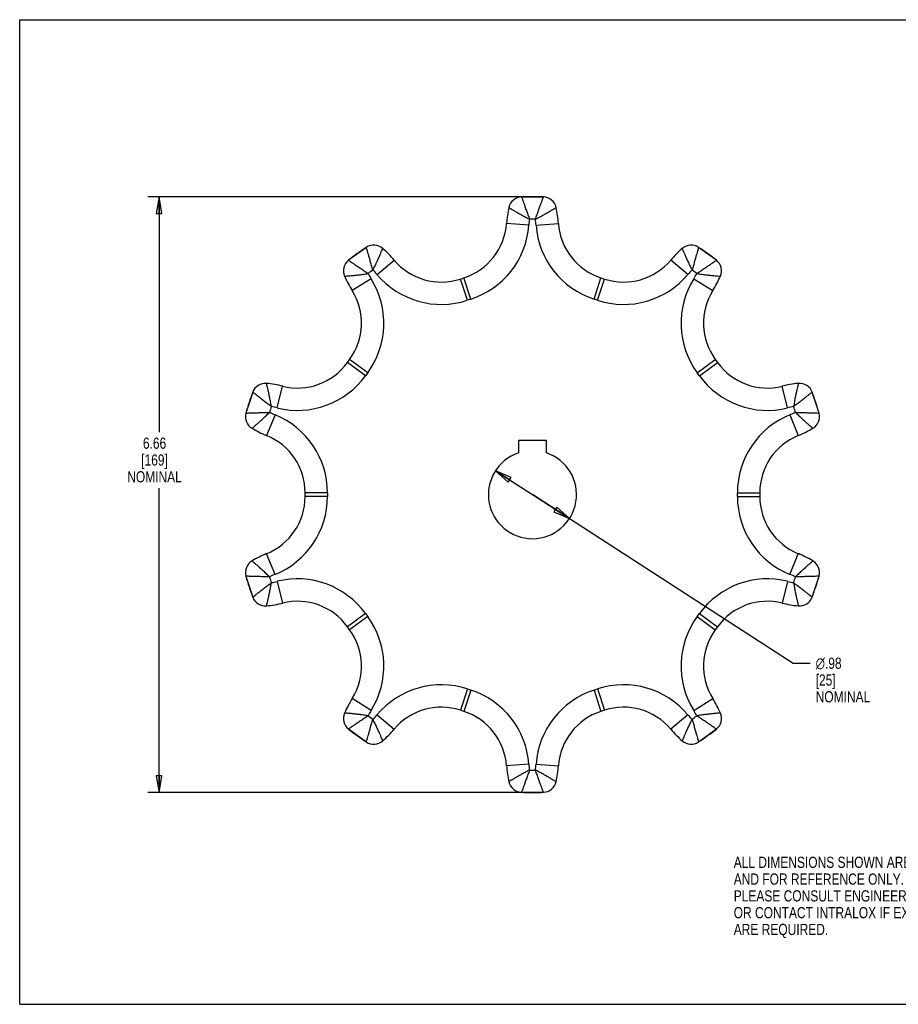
# Model space of a CAD drawing. Header units: inches. Extents: x 0 to 17, y 0 to 11.
# Tile 1 of 2: x 0 to 9.8, y 0 to 11. Entities that reach past the tile are written whole.
import ezdxf

# ---------------------------------------------------------------- set-up
doc = ezdxf.new("R2010")
doc.units = ezdxf.units.IN
doc.header["$LTSCALE"] = 0.935
doc.header["$MEASUREMENT"] = 0
doc.layers.get('0').update_dxf_attribs({"linetype": 'CONTINUOUS'})
doc.layers.add('ALL_FEATURES', color=7, linetype='CONTINUOUS')
doc.styles.get("Standard").update_dxf_attribs({"font": 'txt', "width": 0.8})
doc.styles.add('TEXTSTYLE_1', font='gdt', dxfattribs={"width": 0.8})
doc.dimstyles.new('DIMSTYLE_1', dxfattribs={"dimtxt": 0.125, "dimasz": 0.1875, "dimexe": 0.18, "dimexo": 0.0625, "dimgap": 0.09, "dimtad": 0, "dimtih": 1, "dimtoh": 1, "dimzin": 4, "dimdsep": 46, "dimtxsty": 'STANDARD', "dimblk": 'CLOSED', "dimblk1": 'CLOSED', "dimblk2": 'CLOSED', "dimcen": 0.09, "dimadec": 0, "dimazin": 0, "dimtp": 0.01, "dimtm": 0.01, "dimtfac": 1, "dimtofl": 0, "dimtmove": 0, "dimatfit": 3, "dimldrblk": 'CLOSED', "dimfxl": 1, "dimtolj": 1, "dimtzin": 4, "dimarcsym": 0})
doc.dimstyles.new('DIMSTYLE_2', dxfattribs={"dimtxt": 0.125, "dimasz": 0.1875, "dimexe": 0.18, "dimexo": 0.0625, "dimgap": 0.09, "dimtad": 0, "dimtih": 1, "dimtoh": 1, "dimzin": 4, "dimdsep": 46, "dimtxsty": 'STANDARD', "dimblk": 'CLOSED', "dimblk1": 'CLOSED', "dimblk2": 'CLOSED', "dimcen": 0.09, "dimadec": 0, "dimazin": 0, "dimtp": 0.01, "dimtm": 0.01, "dimtfac": 1, "dimtofl": 0, "dimtmove": 0, "dimatfit": 3, "dimldrblk": 'CLOSED', "dimfxl": 1, "dimtolj": 1, "dimtzin": 4, "dimarcsym": 0})

# ---------------------------------------------------------------- blocks, each defined once
blk = doc.blocks.new('_CLOSED')
at = {"color": 0, "linetype": 'BYBLOCK'}
for p, q in [((0, 0), (-1, 0.167)), ((-1, 0.167), (-1, -0.167)), ((-1, -0.167), (0, 0)), ((-1, 0), (0, 0))]:
    blk.add_line(p, q, dxfattribs=at)
blk = doc.blocks.new('*D0')
at = {"color": 3, "linetype": 'CONTINUOUS'}
for p, q in [((5.665, 9.022), (1.431, 9.022)), ((1.556, 9.022), (1.556, 6.393)), ((1.556, 2.366), (1.556, 5.768)), ((5.665, 2.366), (1.431, 2.366))]:
    blk.add_line(p, q, dxfattribs=at)
at = {"color": 3, "linetype": 'CONTINUOUS', "xscale": 0.1875, "yscale": 0.1875, "zscale": 0.1875}
for p, rotation in [((1.556, 9.022), 90), ((1.556, 2.366), 270)]:
    blk.add_blockref('_CLOSED', p, dxfattribs=dict(at, rotation=rotation))
at = {"color": 3, "linetype": 'CONTINUOUS', "insert": (1.506, 6.331), "char_height": 0.125, "width": 0.7, "attachment_point": 2, "line_spacing_factor": 0.9}
blk.add_mtext('6.66\\P[169]\\PNOMINAL', dxfattribs=at)
blk = doc.blocks.new('*D1')
at = {"color": 3, "linetype": 'CONTINUOUS'}
for p, q in [((5.314, 5.961), (5.727, 5.694)), ((6.14, 5.427), (5.727, 5.694)), ((5.727, 5.694), (8.64, 3.81)), ((8.64, 3.81), (8.828, 3.81))]:
    blk.add_line(p, q, dxfattribs=at)
at = {"color": 3, "linetype": 'CONTINUOUS', "xscale": 0.1875, "yscale": 0.1875, "zscale": 0.1875}
for p, rotation in [((5.314, 5.961), 147.1098221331), ((6.14, 5.427), 327.1098221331)]:
    blk.add_blockref('_CLOSED', p, dxfattribs=dict(at, rotation=rotation))
at = {"color": 3, "linetype": 'CONTINUOUS', "insert": (8.89, 3.873), "char_height": 0.125, "width": 0.7, "attachment_point": 1, "line_spacing_factor": 0.9, "style": 'TEXTSTYLE_1'}
blk.add_mtext('{\\Fgdt;n}\\Ftxt;.98\\P[25]\\PNOMINAL', dxfattribs=at)

msp = doc.modelspace()

# ---------------------------------------------------------------- linework, layer by layer
at = {"color": 7, "linetype": 'CONTINUOUS'}
for p, q in [((0, 0), (0, 11)), ((0, 11), (17, 11)), ((5.85, 9.019), (5.604, 9.019)), ((5.686, 8.704), (5.437, 8.722)), ((5.768, 8.704), (6.017, 8.722)), ((3.872, 8.456), (3.673, 8.312)), ((7.781, 8.312), (7.582, 8.456)), ((3.991, 8.153), (4.182, 8.314)), ((7.463, 8.153), (7.272, 8.314)), ((3.925, 8.105), (3.713, 7.973)), ((4.923, 8.103), (4.962, 8.115)), ((5, 7.865), (4.923, 8.103)), ((5.039, 7.878), (4.962, 8.115)), ((6.415, 7.878), (6.492, 8.115)), ((6.454, 7.865), (6.532, 8.103)), ((6.492, 8.115), (6.532, 8.103)), ((7.529, 8.105), (7.741, 7.973)), ((5.039, 7.878), (5, 7.865)), ((6.454, 7.865), (6.415, 7.878)), ((3.661, 7.17), (3.685, 7.203)), ((3.863, 7.023), (3.661, 7.17)), ((3.887, 7.056), (3.685, 7.203)), ((7.567, 7.056), (7.769, 7.203)), ((7.591, 7.023), (7.794, 7.17)), ((7.769, 7.203), (7.794, 7.17)), ((3.887, 7.056), (3.863, 7.023)), ((7.591, 7.023), (7.567, 7.056)), ((2.602, 6.838), (2.527, 6.605)), ((2.877, 6.663), (2.937, 6.905)), ((8.577, 6.663), (8.517, 6.905)), ((8.928, 6.605), (8.852, 6.838)), ((2.852, 6.585), (2.758, 6.354)), ((8.602, 6.585), (8.696, 6.354)), ((3.188, 5.673), (3.188, 5.715)), ((3.438, 5.715), (3.188, 5.715)), ((3.438, 5.673), (3.188, 5.673)), ((3.438, 5.715), (3.438, 5.673)), ((8.016, 5.715), (8.266, 5.715)), ((8.016, 5.673), (8.016, 5.715)), ((8.016, 5.673), (8.266, 5.673)), ((8.266, 5.715), (8.266, 5.673)), ((2.852, 4.803), (2.758, 5.034)), ((8.602, 4.803), (8.696, 5.034)), ((2.527, 4.783), (2.602, 4.55)), ((8.852, 4.55), (8.928, 4.783)), ((2.877, 4.725), (2.937, 4.483)), ((8.577, 4.725), (8.517, 4.483)), ((3.863, 4.365), (3.661, 4.218)), ((3.887, 4.332), (3.685, 4.185)), ((3.863, 4.365), (3.887, 4.332)), ((7.567, 4.332), (7.591, 4.365)), ((7.567, 4.332), (7.769, 4.185)), ((7.591, 4.365), (7.794, 4.218)), ((3.685, 4.185), (3.661, 4.218)), ((7.794, 4.218), (7.769, 4.185)), ((5, 3.523), (4.923, 3.285)), ((5, 3.523), (5.039, 3.51)), ((6.415, 3.51), (6.454, 3.523)), ((6.454, 3.523), (6.532, 3.285)), ((3.925, 3.283), (3.713, 3.415)), ((5.039, 3.51), (4.962, 3.273)), ((6.415, 3.51), (6.492, 3.273)), ((7.529, 3.283), (7.741, 3.415)), ((3.991, 3.235), (4.182, 3.074)), ((4.962, 3.273), (4.923, 3.285)), ((6.532, 3.285), (6.492, 3.273)), ((7.463, 3.235), (7.272, 3.074)), ((3.673, 3.076), (3.872, 2.932)), ((7.582, 2.932), (7.781, 3.076)), ((5.686, 2.684), (5.437, 2.666)), ((5.768, 2.684), (6.017, 2.666)), ((5.604, 2.369), (5.85, 2.369)), ((0, 0), (17, 0))]:
    msp.add_line(p, q, dxfattribs=at)
for centre, radius, start, end in [((5.727, 5.694), 3.328, 87.8875, 92.1125), ((5.61, 8.87), 0.15, 92.1125, 167.482), ((5.844, 8.87), 0.15, 12.518, 87.8875), ((6.684, 8.631), 1.25, 167.4821, 175.8445), ((4.77, 8.631), 1.25, 4.1555, 12.5179), ((4.749, 8.772), 0.69, 288, 355.8445), ((4.749, 8.772), 0.94, 288, 355.8445), ((6.684, 8.631), 1, 171.9291, 175.8445), ((5.727, 5.694), 3.078, 89.3783, 90.6215), ((4.77, 8.631), 1, 4.1555, 8.0656), ((6.705, 8.772), 0.94, 184.1555, 252), ((6.705, 8.772), 0.69, 184.1555, 252), ((3.955, 8.332), 0.15, 48.518, 123.8875), ((7.499, 8.332), 0.15, 56.1125, 131.482), ((5.727, 5.694), 3.328, 123.8875, 128.1125), ((3.227, 7.508), 1.25, 40.1555, 48.5179), ((8.227, 7.508), 1.25, 131.4821, 139.8445), ((5.727, 5.694), 3.328, 51.8875, 56.1125), ((3.766, 8.194), 0.15, 128.1125, 203.482), ((4.709, 8.759), 0.69, 220.1555, 288), ((6.745, 8.759), 0.69, 252, 319.8445), ((7.688, 8.194), 0.15, 336.518, 51.8875), ((5.727, 5.694), 3.078, 125.3783, 126.6215), ((4.775, 8.633), 1, 207.9291, 211.8445), ((3.227, 7.508), 1, 40.1555, 44.0656), ((4.709, 8.759), 0.94, 220.1555, 288), ((6.745, 8.759), 0.94, 252, 319.8445), ((8.227, 7.508), 1, 135.9291, 139.8445), ((5.727, 5.694), 3.078, 53.3783, 54.6215), ((6.679, 8.633), 1, 328.1555, 332.0656), ((4.775, 8.633), 1.25, 203.4821, 211.8445), ((3.127, 7.609), 0.94, 324, 31.8445), ((8.327, 7.609), 0.94, 148.1555, 216), ((6.679, 8.633), 1.25, 328.1555, 336.5179), ((3.127, 7.609), 0.69, 324, 31.8445), ((8.327, 7.609), 0.69, 148.1555, 216), ((3.102, 7.575), 0.69, 256.1555, 324), ((8.352, 7.575), 0.69, 216, 283.8445), ((2.743, 6.787), 0.15, 84.518, 159.8875), ((2.638, 5.692), 1.25, 76.1555, 84.5179), ((3.102, 7.575), 0.94, 256.1555, 324), ((8.352, 7.575), 0.94, 216, 283.8445), ((8.816, 5.692), 1.25, 95.4821, 103.8445), ((8.711, 6.787), 0.15, 20.1125, 95.482), ((5.727, 5.694), 3.328, 159.8875, 164.1125), ((5.727, 5.694), 3.328, 15.8875, 20.1125), ((2.671, 6.564), 0.15, 164.1125, 239.482), ((5.727, 5.694), 3.078, 161.3783, 162.6215), ((3.229, 7.512), 1, 243.9291, 247.8445), ((2.638, 5.692), 1, 76.1555, 80.0656), ((8.816, 5.692), 1, 99.9291, 103.8445), ((8.225, 7.512), 1, 292.1555, 296.0656), ((5.727, 5.694), 3.078, 17.3783, 18.6215), ((8.783, 6.564), 0.15, 300.518, 15.8875), ((2.498, 5.715), 0.94, 0, 67.8445), ((8.956, 5.715), 0.94, 112.1555, 180), ((3.229, 7.512), 1.25, 239.4821, 247.8445), ((8.225, 7.512), 1.25, 292.1555, 300.5179), ((2.498, 5.715), 0.69, 0, 67.8445), ((8.956, 5.715), 0.69, 112.1555, 180), ((2.498, 5.673), 0.69, 292.1555, 360), ((2.498, 5.673), 0.94, 292.1555, 360), ((8.956, 5.673), 0.94, 180, 247.8445), ((8.956, 5.673), 0.69, 180, 247.8445), ((2.671, 4.824), 0.15, 120.518, 195.8875), ((3.229, 3.877), 1.25, 112.1555, 120.5179), ((8.225, 3.877), 1.25, 59.4821, 67.8445), ((8.783, 4.824), 0.15, 344.1125, 59.482), ((5.727, 5.694), 3.328, 195.8875, 200.1125), ((3.229, 3.877), 1, 112.1555, 116.0656), ((5.727, 5.694), 3.078, 197.3783, 198.6215), ((3.102, 3.813), 0.94, 36, 103.8445), ((8.352, 3.813), 0.94, 76.1555, 144), ((8.225, 3.877), 1, 63.9291, 67.8445), ((5.727, 5.694), 3.078, 341.3783, 342.6215), ((5.727, 5.694), 3.328, 339.8875, 344.1125), ((2.638, 5.696), 1, 279.9291, 283.8445), ((8.816, 5.696), 1, 256.1555, 260.0656), ((2.743, 4.601), 0.15, 200.1125, 275.482), ((8.711, 4.601), 0.15, 264.518, 339.8875), ((2.638, 5.696), 1.25, 275.4821, 283.8445), ((3.102, 3.813), 0.69, 36, 103.8445), ((8.352, 3.813), 0.69, 76.1555, 144), ((8.816, 5.696), 1.25, 256.1555, 264.5179), ((3.127, 3.779), 0.94, 328.1555, 36), ((8.327, 3.779), 0.94, 144, 211.8445), ((3.127, 3.779), 0.69, 328.1555, 36), ((8.327, 3.779), 0.69, 144, 211.8445), ((4.709, 2.629), 0.94, 72, 139.8445), ((6.745, 2.629), 0.94, 40.1555, 108), ((4.775, 2.756), 1.25, 148.1555, 156.5179), ((4.749, 2.616), 0.94, 4.1555, 72), ((6.705, 2.616), 0.94, 108, 175.8445), ((6.679, 2.756), 1.25, 23.4821, 31.8445), ((4.709, 2.629), 0.69, 72, 139.8445), ((6.745, 2.629), 0.69, 40.1555, 108), ((3.766, 3.194), 0.15, 156.518, 231.8875), ((4.775, 2.756), 1, 148.1555, 152.0656), ((5.727, 5.694), 3.078, 233.3783, 234.6215), ((3.227, 3.88), 1, 315.9291, 319.8445), ((4.749, 2.616), 0.69, 4.1555, 72), ((6.705, 2.616), 0.69, 108, 175.8445), ((8.227, 3.88), 1, 220.1555, 224.0656), ((5.727, 5.694), 3.078, 305.3783, 306.6215), ((6.679, 2.756), 1, 27.9291, 31.8445), ((7.688, 3.194), 0.15, 308.1125, 23.482), ((5.727, 5.694), 3.328, 231.8875, 236.1125), ((3.227, 3.88), 1.25, 311.4821, 319.8445), ((8.227, 3.88), 1.25, 220.1555, 228.5179), ((5.727, 5.694), 3.328, 303.8875, 308.1125), ((3.955, 3.056), 0.15, 236.1125, 311.482), ((7.499, 3.056), 0.15, 228.518, 303.8875), ((6.684, 2.757), 1.25, 184.1555, 192.5179), ((6.684, 2.757), 1, 184.1555, 188.0656), ((4.77, 2.757), 1, 351.9291, 355.8445), ((4.77, 2.757), 1.25, 347.4821, 355.8445), ((5.727, 5.694), 3.078, 269.3783, 270.6215), ((5.61, 2.519), 0.15, 192.518, 267.8875), ((5.844, 2.519), 0.15, 272.1125, 347.482), ((5.727, 5.694), 3.328, 267.8875, 272.1125)]:
    msp.add_arc(centre, radius, start, end, dxfattribs=at)
for points, knots in [([(5.604, 9.019), (5.605, 9.018), (5.607, 9.012), (5.612, 8.999), (5.62, 8.977), (5.631, 8.947), (5.644, 8.911), (5.659, 8.868), (5.676, 8.821), (5.688, 8.788), (5.694, 8.772)], [0, 0, 0, 0, 0.01781, 0.071296, 0.159792, 0.281023, 0.431348, 0.606114, 0.798365, 1, 1, 1, 1]), ([(5.76, 8.771), (5.766, 8.788), (5.778, 8.821), (5.795, 8.868), (5.81, 8.911), (5.824, 8.947), (5.834, 8.977), (5.842, 8.999), (5.847, 9.012), (5.849, 9.018), (5.85, 9.019)], [0, 0, 0, 0, 0.201928, 0.394109, 0.568811, 0.719081, 0.840267, 0.928731, 0.982196, 1, 1, 1, 1]), ([(5.464, 8.902), (5.465, 8.901), (5.47, 8.898), (5.482, 8.89), (5.502, 8.878), (5.529, 8.862), (5.563, 8.842), (5.603, 8.82), (5.647, 8.796), (5.678, 8.78), (5.694, 8.772)], [0, 0, 0, 0, 0.017876, 0.071549, 0.160317, 0.281832, 0.432356, 0.607124, 0.799069, 1, 1, 1, 1]), ([(5.76, 8.772), (5.776, 8.78), (5.807, 8.796), (5.851, 8.82), (5.891, 8.842), (5.925, 8.862), (5.952, 8.878), (5.972, 8.89), (5.984, 8.898), (5.989, 8.901), (5.991, 8.902)], [0, 0, 0, 0, 0.200931, 0.392876, 0.567644, 0.718168, 0.839683, 0.928451, 0.982124, 1, 1, 1, 1]), ([(3.945, 8.203), (3.94, 8.22), (3.93, 8.254), (3.916, 8.302), (3.904, 8.345), (3.893, 8.383), (3.884, 8.413), (3.878, 8.435), (3.874, 8.449), (3.872, 8.455), (3.872, 8.456)], [0, 0, 0, 0, 0.201928, 0.394109, 0.568811, 0.719081, 0.840267, 0.928731, 0.982196, 1, 1, 1, 1]), ([(3.945, 8.203), (3.953, 8.219), (3.969, 8.25), (3.99, 8.296), (4.009, 8.337), (4.025, 8.373), (4.037, 8.402), (4.046, 8.424), (4.052, 8.437), (4.054, 8.443), (4.055, 8.444)], [0, 0, 0, 0, 0.200931, 0.392876, 0.567644, 0.718168, 0.839683, 0.928451, 0.982124, 1, 1, 1, 1]), ([(7.399, 8.444), (7.4, 8.443), (7.402, 8.437), (7.408, 8.424), (7.417, 8.402), (7.429, 8.373), (7.445, 8.337), (7.464, 8.296), (7.485, 8.25), (7.501, 8.219), (7.509, 8.203)], [0, 0, 0, 0, 0.017876, 0.071549, 0.160317, 0.281832, 0.432356, 0.607124, 0.799069, 1, 1, 1, 1]), ([(7.582, 8.456), (7.582, 8.455), (7.58, 8.449), (7.576, 8.435), (7.57, 8.413), (7.561, 8.383), (7.55, 8.345), (7.538, 8.302), (7.524, 8.254), (7.514, 8.22), (7.509, 8.203)], [0, 0, 0, 0, 0.01781, 0.071296, 0.159792, 0.281023, 0.431348, 0.606114, 0.798365, 1, 1, 1, 1]), ([(3.673, 8.312), (3.675, 8.311), (3.68, 8.308), (3.691, 8.3), (3.711, 8.287), (3.737, 8.269), (3.769, 8.247), (3.807, 8.222), (3.848, 8.194), (3.877, 8.174), (3.891, 8.164)], [0, 0, 0, 0, 0.01781, 0.071296, 0.159792, 0.281023, 0.431348, 0.606114, 0.798365, 1, 1, 1, 1]), ([(7.563, 8.164), (7.578, 8.174), (7.606, 8.194), (7.647, 8.222), (7.685, 8.247), (7.717, 8.269), (7.744, 8.287), (7.763, 8.3), (7.774, 8.308), (7.78, 8.311), (7.781, 8.312)], [0, 0, 0, 0, 0.201928, 0.394109, 0.568811, 0.719081, 0.840267, 0.928731, 0.982196, 1, 1, 1, 1]), ([(3.628, 8.134), (3.63, 8.135), (3.636, 8.135), (3.65, 8.136), (3.673, 8.138), (3.705, 8.141), (3.744, 8.145), (3.79, 8.15), (3.839, 8.156), (3.874, 8.161), (3.891, 8.164)], [0, 0, 0, 0, 0.017876, 0.071549, 0.160317, 0.281832, 0.432356, 0.607124, 0.799069, 1, 1, 1, 1]), ([(7.563, 8.164), (7.581, 8.161), (7.615, 8.156), (7.664, 8.15), (7.71, 8.145), (7.749, 8.141), (7.781, 8.138), (7.804, 8.136), (7.818, 8.135), (7.824, 8.135), (7.826, 8.134)], [0, 0, 0, 0, 0.200931, 0.392876, 0.567644, 0.718168, 0.839683, 0.928451, 0.982124, 1, 1, 1, 1]), ([(2.811, 6.677), (2.808, 6.694), (2.802, 6.728), (2.793, 6.778), (2.784, 6.822), (2.775, 6.861), (2.768, 6.892), (2.763, 6.915), (2.759, 6.928), (2.758, 6.935), (2.758, 6.936)], [0, 0, 0, 0, 0.200931, 0.392876, 0.567644, 0.718168, 0.839683, 0.928451, 0.982124, 1, 1, 1, 1]), ([(8.697, 6.936), (8.696, 6.935), (8.695, 6.928), (8.691, 6.915), (8.686, 6.892), (8.679, 6.861), (8.671, 6.822), (8.661, 6.778), (8.652, 6.728), (8.647, 6.694), (8.644, 6.677)], [0, 0, 0, 0, 0.017876, 0.071549, 0.160317, 0.281832, 0.432356, 0.607124, 0.799069, 1, 1, 1, 1]), ([(2.811, 6.677), (2.797, 6.688), (2.769, 6.709), (2.73, 6.739), (2.694, 6.767), (2.663, 6.791), (2.638, 6.811), (2.62, 6.825), (2.608, 6.833), (2.604, 6.837), (2.602, 6.838)], [0, 0, 0, 0, 0.201928, 0.394109, 0.568811, 0.719081, 0.840267, 0.928731, 0.982196, 1, 1, 1, 1]), ([(8.852, 6.838), (8.851, 6.837), (8.846, 6.833), (8.835, 6.825), (8.816, 6.811), (8.791, 6.791), (8.761, 6.767), (8.725, 6.739), (8.685, 6.709), (8.658, 6.688), (8.644, 6.677)], [0, 0, 0, 0, 0.01781, 0.071296, 0.159792, 0.281023, 0.431348, 0.606114, 0.798365, 1, 1, 1, 1]), ([(2.527, 6.605), (2.528, 6.605), (2.534, 6.605), (2.548, 6.606), (2.571, 6.607), (2.603, 6.608), (2.642, 6.609), (2.688, 6.61), (2.738, 6.612), (2.772, 6.613), (2.79, 6.613)], [0, 0, 0, 0, 0.01781, 0.071296, 0.159792, 0.281023, 0.431348, 0.606114, 0.798365, 1, 1, 1, 1]), ([(2.595, 6.435), (2.596, 6.436), (2.601, 6.44), (2.611, 6.449), (2.629, 6.464), (2.653, 6.485), (2.683, 6.511), (2.716, 6.542), (2.753, 6.576), (2.777, 6.601), (2.79, 6.613)], [0, 0, 0, 0, 0.017876, 0.071549, 0.160317, 0.281832, 0.432356, 0.607124, 0.799069, 1, 1, 1, 1]), ([(8.664, 6.613), (8.682, 6.613), (8.717, 6.612), (8.766, 6.61), (8.812, 6.609), (8.851, 6.608), (8.883, 6.607), (8.906, 6.606), (8.92, 6.605), (8.926, 6.605), (8.928, 6.605)], [0, 0, 0, 0, 0.201928, 0.394109, 0.568811, 0.719081, 0.840267, 0.928731, 0.982196, 1, 1, 1, 1]), ([(8.664, 6.613), (8.677, 6.601), (8.702, 6.576), (8.738, 6.542), (8.772, 6.511), (8.801, 6.485), (8.825, 6.464), (8.843, 6.449), (8.854, 6.44), (8.858, 6.436), (8.86, 6.435)], [0, 0, 0, 0, 0.200931, 0.392876, 0.567644, 0.718168, 0.839683, 0.928451, 0.982124, 1, 1, 1, 1]), ([(2.79, 4.775), (2.777, 4.787), (2.753, 4.812), (2.716, 4.846), (2.683, 4.877), (2.653, 4.903), (2.629, 4.924), (2.611, 4.939), (2.601, 4.948), (2.596, 4.952), (2.595, 4.953)], [0, 0, 0, 0, 0.200931, 0.392876, 0.567644, 0.718168, 0.839683, 0.928451, 0.982124, 1, 1, 1, 1]), ([(8.86, 4.953), (8.858, 4.952), (8.854, 4.948), (8.843, 4.939), (8.825, 4.924), (8.801, 4.903), (8.772, 4.877), (8.738, 4.846), (8.702, 4.812), (8.677, 4.787), (8.664, 4.775)], [0, 0, 0, 0, 0.017876, 0.071549, 0.160317, 0.281832, 0.432356, 0.607124, 0.799069, 1, 1, 1, 1]), ([(2.79, 4.775), (2.772, 4.775), (2.738, 4.776), (2.688, 4.778), (2.642, 4.779), (2.603, 4.78), (2.571, 4.781), (2.548, 4.782), (2.534, 4.783), (2.528, 4.783), (2.527, 4.783)], [0, 0, 0, 0, 0.201928, 0.394109, 0.568811, 0.719081, 0.840267, 0.928731, 0.982196, 1, 1, 1, 1]), ([(8.928, 4.783), (8.926, 4.783), (8.92, 4.783), (8.906, 4.782), (8.883, 4.781), (8.851, 4.78), (8.812, 4.779), (8.766, 4.778), (8.717, 4.776), (8.682, 4.775), (8.664, 4.775)], [0, 0, 0, 0, 0.01781, 0.071296, 0.159792, 0.281023, 0.431348, 0.606114, 0.798365, 1, 1, 1, 1]), ([(2.602, 4.55), (2.604, 4.551), (2.608, 4.555), (2.62, 4.563), (2.638, 4.577), (2.663, 4.597), (2.694, 4.621), (2.73, 4.649), (2.769, 4.679), (2.797, 4.7), (2.811, 4.711)], [0, 0, 0, 0, 0.01781, 0.071296, 0.159792, 0.281023, 0.431348, 0.606114, 0.798365, 1, 1, 1, 1]), ([(2.758, 4.452), (2.758, 4.454), (2.759, 4.46), (2.763, 4.473), (2.768, 4.496), (2.775, 4.527), (2.784, 4.566), (2.793, 4.61), (2.802, 4.66), (2.808, 4.694), (2.811, 4.711)], [0, 0, 0, 0, 0.017876, 0.071549, 0.160317, 0.281832, 0.432356, 0.607124, 0.799069, 1, 1, 1, 1]), ([(8.644, 4.711), (8.658, 4.7), (8.685, 4.679), (8.725, 4.649), (8.761, 4.621), (8.791, 4.597), (8.816, 4.577), (8.835, 4.563), (8.846, 4.555), (8.851, 4.551), (8.852, 4.55)], [0, 0, 0, 0, 0.201928, 0.394109, 0.568811, 0.719081, 0.840267, 0.928731, 0.982196, 1, 1, 1, 1]), ([(8.644, 4.711), (8.647, 4.694), (8.652, 4.66), (8.661, 4.61), (8.671, 4.566), (8.679, 4.527), (8.686, 4.496), (8.691, 4.473), (8.695, 4.46), (8.696, 4.454), (8.697, 4.452)], [0, 0, 0, 0, 0.200931, 0.392876, 0.567644, 0.718168, 0.839683, 0.928451, 0.982124, 1, 1, 1, 1]), ([(3.891, 3.224), (3.874, 3.227), (3.839, 3.232), (3.79, 3.238), (3.744, 3.243), (3.705, 3.247), (3.673, 3.25), (3.65, 3.252), (3.636, 3.253), (3.63, 3.253), (3.628, 3.254)], [0, 0, 0, 0, 0.200931, 0.392876, 0.567644, 0.718168, 0.839683, 0.928451, 0.982124, 1, 1, 1, 1]), ([(3.891, 3.224), (3.877, 3.214), (3.848, 3.194), (3.807, 3.166), (3.769, 3.141), (3.737, 3.119), (3.711, 3.101), (3.691, 3.088), (3.68, 3.08), (3.675, 3.077), (3.673, 3.076)], [0, 0, 0, 0, 0.201928, 0.394109, 0.568811, 0.719081, 0.840267, 0.928731, 0.982196, 1, 1, 1, 1]), ([(7.826, 3.254), (7.824, 3.253), (7.818, 3.253), (7.804, 3.252), (7.781, 3.25), (7.749, 3.247), (7.71, 3.243), (7.664, 3.238), (7.615, 3.232), (7.581, 3.227), (7.563, 3.224)], [0, 0, 0, 0, 0.017876, 0.071549, 0.160317, 0.281832, 0.432356, 0.607124, 0.799069, 1, 1, 1, 1]), ([(7.781, 3.076), (7.78, 3.077), (7.774, 3.08), (7.763, 3.088), (7.744, 3.101), (7.717, 3.119), (7.685, 3.141), (7.647, 3.166), (7.606, 3.194), (7.578, 3.214), (7.563, 3.224)], [0, 0, 0, 0, 0.01781, 0.071296, 0.159792, 0.281023, 0.431348, 0.606114, 0.798365, 1, 1, 1, 1]), ([(3.872, 2.932), (3.872, 2.933), (3.874, 2.939), (3.878, 2.953), (3.884, 2.975), (3.893, 3.005), (3.904, 3.043), (3.916, 3.087), (3.93, 3.134), (3.94, 3.168), (3.945, 3.185)], [0, 0, 0, 0, 0.01781, 0.071296, 0.159792, 0.281023, 0.431348, 0.606114, 0.798365, 1, 1, 1, 1]), ([(4.055, 2.944), (4.054, 2.945), (4.052, 2.951), (4.046, 2.964), (4.037, 2.986), (4.025, 3.015), (4.009, 3.051), (3.99, 3.093), (3.969, 3.138), (3.953, 3.169), (3.945, 3.185)], [0, 0, 0, 0, 0.017876, 0.071549, 0.160317, 0.281832, 0.432356, 0.607124, 0.799069, 1, 1, 1, 1]), ([(7.509, 3.185), (7.501, 3.169), (7.485, 3.138), (7.464, 3.093), (7.445, 3.051), (7.429, 3.015), (7.417, 2.986), (7.408, 2.964), (7.402, 2.951), (7.4, 2.945), (7.399, 2.944)], [0, 0, 0, 0, 0.200931, 0.392876, 0.567644, 0.718168, 0.839683, 0.928451, 0.982124, 1, 1, 1, 1]), ([(7.509, 3.185), (7.514, 3.168), (7.524, 3.135), (7.538, 3.087), (7.55, 3.043), (7.561, 3.005), (7.57, 2.975), (7.576, 2.953), (7.58, 2.939), (7.582, 2.933), (7.582, 2.932)], [0, 0, 0, 0, 0.201928, 0.394109, 0.568811, 0.719081, 0.840267, 0.928731, 0.982196, 1, 1, 1, 1]), ([(5.694, 2.617), (5.678, 2.608), (5.647, 2.592), (5.603, 2.568), (5.563, 2.546), (5.529, 2.526), (5.502, 2.51), (5.482, 2.498), (5.47, 2.49), (5.465, 2.487), (5.464, 2.486)], [0, 0, 0, 0, 0.200931, 0.392876, 0.567644, 0.718168, 0.839683, 0.928451, 0.982124, 1, 1, 1, 1]), ([(5.694, 2.617), (5.688, 2.6), (5.676, 2.567), (5.659, 2.52), (5.644, 2.477), (5.631, 2.441), (5.62, 2.411), (5.612, 2.389), (5.607, 2.376), (5.605, 2.37), (5.604, 2.369)], [0, 0, 0, 0, 0.201928, 0.394109, 0.568811, 0.719081, 0.840267, 0.928731, 0.982196, 1, 1, 1, 1]), ([(5.85, 2.369), (5.849, 2.37), (5.847, 2.376), (5.842, 2.389), (5.834, 2.411), (5.824, 2.441), (5.81, 2.477), (5.795, 2.52), (5.778, 2.567), (5.766, 2.6), (5.76, 2.617)], [0, 0, 0, 0, 0.01781, 0.071296, 0.159792, 0.281023, 0.431348, 0.606114, 0.798365, 1, 1, 1, 1]), ([(5.991, 2.486), (5.989, 2.487), (5.984, 2.49), (5.972, 2.498), (5.952, 2.51), (5.925, 2.526), (5.891, 2.546), (5.851, 2.568), (5.807, 2.592), (5.776, 2.608), (5.76, 2.617)], [0, 0, 0, 0, 0.017876, 0.071549, 0.160317, 0.281832, 0.432356, 0.607124, 0.799069, 1, 1, 1, 1])]:
    msp.add_open_spline(points, degree=3, knots=knots, dxfattribs=at)
at = {"layer": 'ALL_FEATURES', "color": 7, "linetype": 'CONTINUOUS'}
for p, q in [((5.57, 6.298), (5.57, 6.16)), ((5.885, 6.298), (5.57, 6.298)), ((5.885, 6.16), (5.885, 6.298))]:
    msp.add_line(p, q, dxfattribs=at)
msp.add_arc((5.727, 5.694), 0.492, 108.6703, 71.3297, dxfattribs=at)

# ---------------------------------------------------------------- texts
at = {"color": 3, "linetype": 'CONTINUOUS', "insert": (7.975, 1.649), "char_height": 0.125, "width": 3.5, "attachment_point": 1, "line_spacing_factor": 0.9}
msp.add_mtext('ALL DIMENSIONS SHOWN ARE NOMINAL\\PAND FOR REFERENCE ONLY.\\PPLEASE CONSULT ENGINEERING MANUAL\\POR CONTACT INTRALOX IF EXACT VALUES\\PARE REQUIRED. ', dxfattribs=at)

# ---------------------------------------------------------------- dimensions: what is measured, and where the dimension line sits
at = {"color": 3, "linetype": 'CONTINUOUS'}
dim = msp.add_linear_dim(base=(1.556, 2.366), p1=(5.665, 9.022), p2=(5.665, 2.366), angle=270, text='<>\\PNOMINAL', dimstyle='DIMSTYLE_1', dxfattribs=at)
dim.commit()
dim.dimension.update_dxf_attribs({"geometry": '*D0', "text_midpoint": (1.306, 6.081), "dimtype": 160})
dim = msp.add_diameter_dim_2p(p1=(6.14, 5.427), p2=(5.314, 5.961), text='<>\\PNOMINAL', dimstyle='DIMSTYLE_2', dxfattribs=at)
dim.commit()
dim.dimension.update_dxf_attribs({"geometry": '*D1', "text_midpoint": (9.24, 3.623), "dimtype": 163})

doc.saveas('drawing.dxf')
